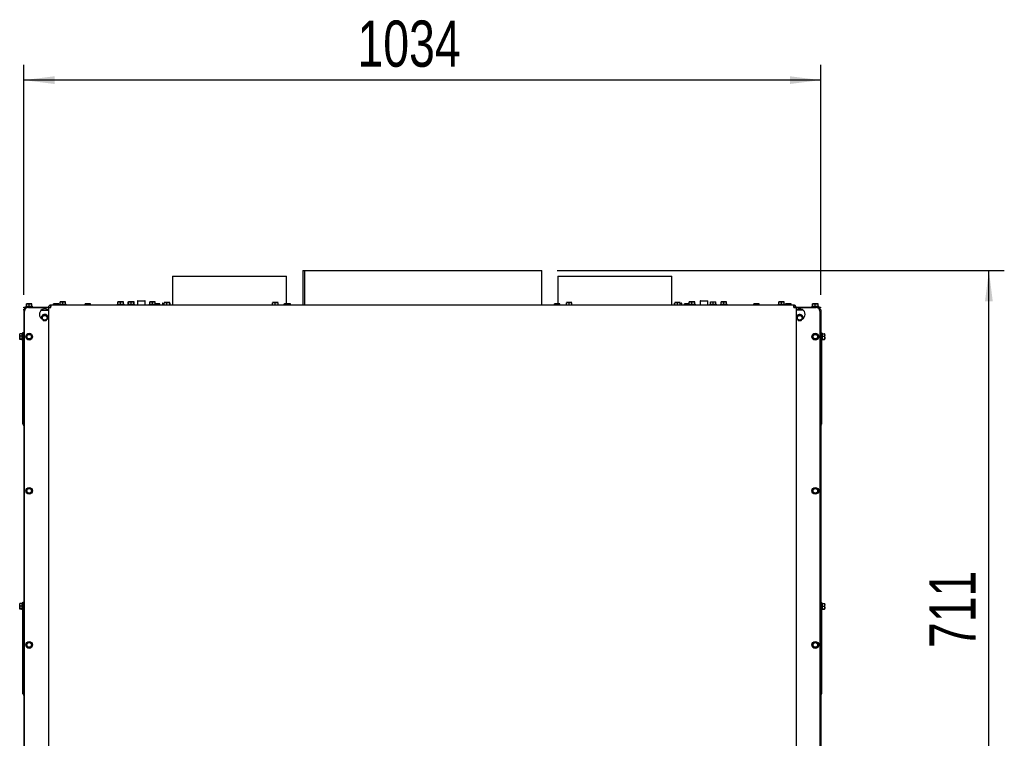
# Model space of a CAD drawing. Header units: millimetres. Extents: x 21 to 204, y 7 to 289.
# Tile 24 of 28: x 44 to 108, y 203 to 250. Entities that reach past the tile are written whole.
import ezdxf

# ---------------------------------------------------------------- set-up
doc = ezdxf.new("R2010")
doc.units = ezdxf.units.MM
doc.layers.add('MATEN', color=7, linetype='Continuous')
doc.styles.add('SLDTEXTSTYLE4', font='TXT', dxfattribs={"width": 0.75})
doc.dimstyles.new('SLDDIMSTYLE0', dxfattribs={"dimtxt": 3, "dimasz": 2, "dimexe": 0, "dimexo": 0.0625, "dimgap": 0.75, "dimtad": 1, "dimdec": 0, "dimlfac": 20, "dimrnd": 1e-09, "dimzin": 12, "dimdsep": 46, "dimtxsty": 'SLDTEXTSTYLE4', "dimsah": 1, "dimcen": 0.09, "dimadec": 0, "dimazin": 3, "dimtfac": 1, "dimtofl": 0, "dimtmove": 0, "dimatfit": 3, "dimfxl": 0, "dimfrac": 2, "dimtolj": 1, "dimtzin": 12, "dimarcsym": 0})

# ---------------------------------------------------------------- blocks, each defined once
blk = doc.blocks.new('_D_1')
at = {"layer": 'MATEN'}
for p, q in [((79.121, 233.356), (108.131, 233.356)), ((107.131, 197.786), (107.131, 233.356)), ((96.521, 197.786), (108.131, 197.786))]:
    blk.add_line(p, q, dxfattribs=at)
for points in [[(107.131, 233.356), (106.881, 231.356), (107.381, 231.356)], [(107.131, 197.786), (107.381, 199.786), (106.881, 199.786)]]:
    blk.add_solid(points, dxfattribs=at)
at = {"layer": 'MATEN', "insert": (103.264, 208.863), "char_height": 3, "attachment_point": 1, "rotation": 90, "style": 'SLDTEXTSTYLE4'}
blk.add_mtext('711', dxfattribs=at)
blk = doc.blocks.new('_D_2')
at = {"layer": 'MATEN'}
for p, q in [((44.521, 231.786), (44.521, 246.704)), ((96.221, 231.786), (96.221, 246.704)), ((96.221, 245.704), (44.521, 245.704))]:
    blk.add_line(p, q, dxfattribs=at)
for points in [[(44.521, 245.704), (46.521, 245.454), (46.521, 245.954)], [(96.221, 245.704), (94.221, 245.954), (94.221, 245.454)]]:
    blk.add_solid(points, dxfattribs=at)
at = {"layer": 'MATEN', "insert": (66.171, 249.571), "char_height": 3, "attachment_point": 1, "style": 'SLDTEXTSTYLE4'}
blk.add_mtext('1034', dxfattribs=at)

msp = doc.modelspace()

# ---------------------------------------------------------------- linework, layer by layer
at = {"color": 7, "linetype": 'Continuous', "lineweight": 25}
for p, q in [((62.621, 233.356), (62.621, 231.111)), ((62.621, 233.356), (62.74, 233.356)), ((62.74, 233.356), (62.74, 231.111)), ((62.741, 233.356), (62.74, 233.356)), ((62.741, 233.356), (62.741, 231.111)), ((62.741, 233.356), (78.121, 233.356)), ((78.121, 231.111), (78.121, 233.356)), ((54.171, 232.986), (54.171, 231.111)), ((54.171, 232.986), (61.571, 232.986)), ((61.571, 231.199), (61.571, 232.986)), ((79.171, 232.986), (79.171, 231.199)), ((79.171, 232.986), (86.571, 232.986)), ((86.571, 231.111), (86.571, 232.986)), ((46.883, 231.317), (46.971, 231.324)), ((46.971, 231.324), (46.883, 231.324)), ((46.883, 231.161), (46.883, 231.317)), ((46.971, 231.324), (47.058, 231.317)), ((47.146, 231.324), (46.971, 231.324)), ((47.058, 231.317), (47.146, 231.324)), ((47.058, 231.161), (47.058, 231.317)), ((47.146, 231.324), (47.233, 231.317)), ((47.233, 231.324), (47.146, 231.324)), ((47.233, 231.161), (47.233, 231.317)), ((50.633, 231.317), (50.721, 231.324)), ((50.721, 231.324), (50.633, 231.324)), ((50.633, 231.161), (50.633, 231.317)), ((50.721, 231.324), (50.808, 231.317)), ((50.896, 231.324), (50.721, 231.324)), ((50.808, 231.317), (50.896, 231.324)), ((50.808, 231.161), (50.808, 231.317)), ((50.896, 231.324), (50.983, 231.317)), ((50.983, 231.324), (50.896, 231.324)), ((50.983, 231.161), (50.983, 231.317)), ((51.3, 231.317), (51.321, 231.322)), ((51.3, 231.161), (51.3, 231.317)), ((51.321, 231.317), (51.408, 231.324)), ((51.408, 231.324), (51.321, 231.324)), ((51.321, 231.161), (51.321, 231.317)), ((51.408, 231.324), (51.496, 231.317)), ((51.583, 231.324), (51.408, 231.324)), ((51.496, 231.317), (51.583, 231.324)), ((51.496, 231.161), (51.496, 231.317)), ((51.583, 231.324), (51.671, 231.317)), ((51.671, 231.324), (51.583, 231.324)), ((51.692, 231.317), (51.671, 231.322)), ((51.671, 231.161), (51.671, 231.317)), ((51.676, 231.318), (51.692, 231.317)), ((51.692, 231.161), (51.692, 231.317)), ((51.898, 231.368), (51.898, 231.111)), ((51.923, 231.393), (52.337, 231.393)), ((52.337, 231.393), (52.373, 231.393)), ((52.398, 231.111), (52.398, 231.368)), ((52.696, 231.317), (52.783, 231.324)), ((52.783, 231.324), (52.696, 231.324)), ((52.696, 231.161), (52.696, 231.317)), ((52.783, 231.324), (52.871, 231.317)), ((52.958, 231.324), (52.783, 231.324)), ((52.871, 231.317), (52.958, 231.324)), ((52.871, 231.161), (52.871, 231.317)), ((52.958, 231.324), (53.046, 231.317)), ((53.046, 231.324), (52.958, 231.324)), ((53.046, 231.161), (53.046, 231.317)), ((53.546, 231.236), (53.639, 231.236)), ((53.639, 231.267), (53.727, 231.274)), ((53.727, 231.274), (53.639, 231.274)), ((53.639, 231.111), (53.639, 231.267)), ((53.727, 231.274), (53.814, 231.267)), ((53.902, 231.274), (53.727, 231.274)), ((53.814, 231.267), (53.902, 231.274)), ((53.814, 231.111), (53.814, 231.267)), ((53.902, 231.274), (53.989, 231.267)), ((53.989, 231.274), (53.902, 231.274)), ((53.989, 231.111), (53.989, 231.267)), ((53.989, 231.236), (53.996, 231.236)), ((60.666, 231.267), (60.753, 231.274)), ((60.753, 231.274), (60.666, 231.274)), ((60.666, 231.111), (60.666, 231.267)), ((60.753, 231.274), (60.841, 231.267)), ((60.928, 231.274), (60.753, 231.274)), ((60.841, 231.267), (60.928, 231.274)), ((60.841, 231.111), (60.841, 231.267)), ((60.928, 231.274), (61.016, 231.267)), ((61.016, 231.274), (60.928, 231.274)), ((61.016, 231.111), (61.016, 231.267)), ((79.726, 231.267), (79.814, 231.274)), ((79.814, 231.274), (79.726, 231.274)), ((79.726, 231.111), (79.726, 231.267)), ((79.814, 231.274), (79.901, 231.267)), ((79.989, 231.274), (79.814, 231.274)), ((79.901, 231.267), (79.989, 231.274)), ((79.901, 231.111), (79.901, 231.267)), ((79.989, 231.274), (80.076, 231.267)), ((80.076, 231.274), (79.989, 231.274)), ((80.076, 231.111), (80.076, 231.267)), ((86.746, 231.236), (86.753, 231.236)), ((86.753, 231.267), (86.84, 231.274)), ((86.84, 231.274), (86.753, 231.274)), ((86.753, 231.111), (86.753, 231.267)), ((86.84, 231.274), (86.928, 231.267)), ((87.015, 231.274), (86.84, 231.274)), ((86.928, 231.267), (87.015, 231.274)), ((86.928, 231.111), (86.928, 231.267)), ((87.015, 231.274), (87.103, 231.267)), ((87.103, 231.274), (87.015, 231.274)), ((87.103, 231.111), (87.103, 231.267)), ((87.103, 231.236), (87.196, 231.236)), ((87.696, 231.317), (87.783, 231.324)), ((87.783, 231.324), (87.696, 231.324)), ((87.696, 231.161), (87.696, 231.317)), ((87.783, 231.324), (87.871, 231.317)), ((87.958, 231.324), (87.783, 231.324)), ((87.871, 231.317), (87.958, 231.324)), ((87.871, 231.161), (87.871, 231.317)), ((87.958, 231.324), (88.046, 231.317)), ((88.046, 231.324), (87.958, 231.324)), ((88.046, 231.161), (88.046, 231.317)), ((88.393, 231.368), (88.393, 231.111)), ((88.418, 231.393), (88.726, 231.393)), ((88.726, 231.393), (88.868, 231.393)), ((88.893, 231.111), (88.893, 231.368)), ((89.071, 231.317), (89.158, 231.324)), ((89.071, 231.317), (89.158, 231.324)), ((89.071, 231.161), (89.071, 231.317)), ((89.158, 231.324), (89.246, 231.317)), ((89.158, 231.324), (89.246, 231.317)), ((89.246, 231.317), (89.333, 231.324)), ((89.246, 231.317), (89.333, 231.324)), ((89.246, 231.161), (89.246, 231.317)), ((89.333, 231.324), (89.421, 231.317)), ((89.333, 231.324), (89.421, 231.317)), ((89.421, 231.161), (89.421, 231.317)), ((89.758, 231.317), (89.846, 231.324)), ((89.846, 231.324), (89.758, 231.324)), ((89.758, 231.161), (89.758, 231.317)), ((89.846, 231.324), (89.933, 231.317)), ((90.021, 231.324), (89.846, 231.324)), ((89.933, 231.317), (90.021, 231.324)), ((89.933, 231.161), (89.933, 231.317)), ((90.021, 231.324), (90.108, 231.317)), ((90.108, 231.324), (90.021, 231.324)), ((90.108, 231.161), (90.108, 231.317)), ((93.508, 231.317), (93.596, 231.324)), ((93.596, 231.324), (93.508, 231.324)), ((93.508, 231.161), (93.508, 231.317)), ((93.596, 231.324), (93.683, 231.317)), ((93.771, 231.324), (93.596, 231.324)), ((93.683, 231.317), (93.771, 231.324)), ((93.683, 231.161), (93.683, 231.317)), ((93.771, 231.324), (93.858, 231.317)), ((93.858, 231.324), (93.771, 231.324)), ((93.858, 231.161), (93.858, 231.317)), ((44.521, 230.786), (44.521, 229.316)), ((44.533, 230.936), (44.533, 230.986)), ((44.533, 230.986), (44.783, 230.986)), ((44.712, 230.936), (44.533, 230.936)), ((44.571, 198.436), (44.571, 230.711)), ((44.621, 230.886), (44.621, 230.853)), ((44.621, 230.886), (44.642, 230.886)), ((44.651, 231.036), (44.651, 230.986)), ((44.651, 231.036), (45.091, 231.036)), ((44.696, 231.192), (44.783, 231.199)), ((44.783, 231.199), (44.696, 231.199)), ((44.696, 231.036), (44.696, 231.192)), ((44.783, 231.199), (44.871, 231.192)), ((44.958, 231.199), (44.783, 231.199)), ((44.783, 230.986), (46.126, 230.986)), ((44.821, 230.961), (46.071, 230.961)), ((44.871, 231.192), (44.958, 231.199)), ((44.871, 231.036), (44.871, 231.192)), ((44.958, 231.199), (45.046, 231.192)), ((45.046, 231.199), (44.958, 231.199)), ((45.046, 231.036), (45.046, 231.192)), ((45.091, 230.986), (45.091, 231.036)), ((45.667, 230.786), (46.1, 230.786)), ((46.071, 230.961), (46.121, 230.961)), ((46.121, 230.961), (46.121, 197.936)), ((46.121, 230.961), (46.271, 230.961)), ((46.229, 230.986), (46.275, 230.986)), ((46.271, 231.111), (46.271, 231.011)), ((46.306, 231.111), (46.271, 231.111)), ((94.436, 231.111), (46.306, 231.111)), ((46.446, 231.192), (46.533, 231.199)), ((46.533, 231.199), (46.446, 231.199)), ((46.446, 231.111), (46.446, 231.192)), ((46.533, 231.199), (46.621, 231.192)), ((46.708, 231.199), (46.533, 231.199)), ((46.621, 231.192), (46.708, 231.199)), ((46.621, 231.111), (46.621, 231.192)), ((46.708, 231.199), (46.796, 231.192)), ((46.796, 231.199), (46.708, 231.199)), ((46.796, 231.111), (46.796, 231.192)), ((46.838, 231.161), (46.838, 231.111)), ((46.838, 231.161), (47.278, 231.161)), ((47.278, 231.111), (47.278, 231.161)), ((48.503, 231.192), (48.591, 231.199)), ((48.591, 231.199), (48.503, 231.199)), ((48.503, 231.111), (48.503, 231.192)), ((48.591, 231.199), (48.678, 231.192)), ((48.766, 231.199), (48.591, 231.199)), ((48.678, 231.192), (48.766, 231.199)), ((48.678, 231.111), (48.678, 231.192)), ((48.766, 231.199), (48.853, 231.192)), ((48.853, 231.199), (48.766, 231.199)), ((48.853, 231.111), (48.853, 231.192)), ((50.588, 231.161), (50.588, 231.111)), ((50.588, 231.161), (51.028, 231.161)), ((51.028, 231.111), (51.028, 231.161)), ((51.276, 231.161), (51.276, 231.111)), ((51.276, 231.161), (51.716, 231.161)), ((51.716, 231.111), (51.716, 231.161)), ((52.651, 231.161), (52.651, 231.111)), ((52.651, 231.161), (53.091, 231.161)), ((53.046, 231.195), (53.091, 231.199)), ((53.091, 231.199), (53.046, 231.199)), ((53.091, 231.199), (53.178, 231.192)), ((53.266, 231.199), (53.091, 231.199)), ((53.091, 231.111), (53.091, 231.161)), ((53.178, 231.192), (53.266, 231.199)), ((53.178, 231.111), (53.178, 231.192)), ((53.266, 231.199), (53.353, 231.192)), ((53.353, 231.199), (53.266, 231.199)), ((53.353, 231.111), (53.353, 231.192)), ((53.521, 231.211), (53.521, 231.111)), ((54.021, 231.111), (54.021, 231.211)), ((61.421, 231.111), (61.421, 231.192)), ((61.446, 231.199), (61.433, 231.195)), ((61.458, 231.199), (61.446, 231.199)), ((61.458, 231.199), (61.495, 231.192)), ((61.595, 231.199), (61.458, 231.199)), ((61.495, 231.192), (61.595, 231.199)), ((61.495, 231.111), (61.495, 231.192)), ((61.595, 231.199), (61.695, 231.192)), ((61.758, 231.199), (61.595, 231.199)), ((61.695, 231.192), (61.758, 231.199)), ((61.695, 231.111), (61.695, 231.192)), ((61.758, 231.199), (61.821, 231.192)), ((61.796, 231.199), (61.758, 231.199)), ((61.809, 231.195), (61.796, 231.199)), ((61.821, 231.192), (61.808, 231.194)), ((61.821, 231.111), (61.821, 231.192)), ((78.946, 231.192), (79.033, 231.199)), ((79.033, 231.199), (78.946, 231.199)), ((78.946, 231.111), (78.946, 231.192)), ((79.033, 231.199), (79.121, 231.192)), ((79.208, 231.199), (79.033, 231.199)), ((79.121, 231.192), (79.208, 231.199)), ((79.121, 231.111), (79.121, 231.192)), ((79.208, 231.199), (79.296, 231.192)), ((79.296, 231.199), (79.208, 231.199)), ((79.296, 231.111), (79.296, 231.192)), ((86.721, 231.211), (86.721, 231.111)), ((87.221, 231.111), (87.221, 231.211)), ((87.389, 231.192), (87.476, 231.199)), ((87.476, 231.199), (87.389, 231.199)), ((87.389, 231.111), (87.389, 231.192)), ((87.476, 231.199), (87.564, 231.192)), ((87.651, 231.199), (87.476, 231.199)), ((87.564, 231.192), (87.651, 231.199)), ((87.564, 231.111), (87.564, 231.192)), ((87.651, 231.199), (87.696, 231.195)), ((87.696, 231.199), (87.651, 231.199)), ((87.651, 231.161), (87.651, 231.111)), ((87.651, 231.161), (88.091, 231.161)), ((88.091, 231.111), (88.091, 231.161)), ((89.026, 231.161), (89.026, 231.111)), ((89.026, 231.161), (89.026, 231.111)), ((89.026, 231.161), (89.466, 231.161)), ((89.466, 231.111), (89.466, 231.161)), ((89.466, 231.111), (89.466, 231.161)), ((89.713, 231.161), (89.713, 231.111)), ((89.713, 231.161), (90.153, 231.161)), ((90.153, 231.111), (90.153, 231.161)), ((91.889, 231.192), (91.976, 231.199)), ((91.976, 231.199), (91.889, 231.199)), ((91.889, 231.111), (91.889, 231.192)), ((91.976, 231.199), (92.064, 231.192)), ((92.151, 231.199), (91.976, 231.199)), ((92.064, 231.192), (92.151, 231.199)), ((92.064, 231.111), (92.064, 231.192)), ((92.151, 231.199), (92.239, 231.192)), ((92.239, 231.199), (92.151, 231.199)), ((92.239, 231.111), (92.239, 231.192)), ((93.463, 231.161), (93.463, 231.111)), ((93.463, 231.161), (93.903, 231.161)), ((93.903, 231.111), (93.903, 231.161)), ((93.946, 231.192), (94.033, 231.199)), ((94.033, 231.199), (93.946, 231.199)), ((93.946, 231.111), (93.946, 231.192)), ((94.033, 231.199), (94.121, 231.192)), ((94.208, 231.199), (94.033, 231.199)), ((94.121, 231.192), (94.208, 231.199)), ((94.121, 231.111), (94.121, 231.192)), ((94.208, 231.199), (94.296, 231.192)), ((94.296, 231.199), (94.208, 231.199)), ((94.296, 231.111), (94.296, 231.192)), ((94.471, 231.111), (94.436, 231.111)), ((94.467, 230.986), (94.513, 230.986)), ((94.471, 231.111), (94.471, 231.011)), ((94.471, 230.961), (94.621, 230.961)), ((94.616, 230.986), (95.958, 230.986)), ((94.621, 230.961), (94.621, 197.936)), ((94.621, 230.961), (94.671, 230.961)), ((95.075, 230.786), (94.641, 230.786)), ((94.671, 230.961), (95.921, 230.961)), ((95.651, 231.036), (95.651, 230.986)), ((95.651, 231.036), (96.091, 231.036)), ((95.696, 231.192), (95.783, 231.199)), ((95.783, 231.199), (95.696, 231.199)), ((95.696, 231.036), (95.696, 231.192)), ((95.783, 231.199), (95.871, 231.192)), ((95.958, 231.199), (95.783, 231.199)), ((95.871, 231.192), (95.958, 231.199)), ((95.871, 231.036), (95.871, 231.192)), ((95.958, 231.199), (96.046, 231.192)), ((96.046, 231.199), (95.958, 231.199)), ((95.958, 230.986), (96.208, 230.986)), ((96.208, 230.936), (96.03, 230.936)), ((96.046, 231.036), (96.046, 231.192)), ((96.091, 230.986), (96.091, 231.036)), ((96.121, 230.886), (96.1, 230.886)), ((96.121, 230.886), (96.121, 230.853)), ((96.171, 230.711), (96.171, 198.436)), ((96.208, 230.986), (96.208, 230.936)), ((96.221, 230.786), (96.221, 229.316)), ((45.732, 230.374), (45.681, 230.286)), ((45.681, 230.286), (45.732, 230.199)), ((45.782, 230.461), (45.732, 230.374)), ((45.732, 230.199), (45.782, 230.111)), ((45.985, 230.461), (45.883, 230.461)), ((45.883, 230.111), (45.985, 230.111)), ((46.035, 230.374), (45.985, 230.461)), ((45.985, 230.111), (46.035, 230.199)), ((46.086, 230.286), (46.035, 230.374)), ((46.035, 230.199), (46.086, 230.286)), ((46.037, 230.197), (46.071, 230.216)), ((94.638, 230.286), (94.646, 230.23)), ((94.707, 230.374), (94.656, 230.286)), ((94.656, 230.286), (94.707, 230.199)), ((94.671, 230.216), (94.702, 230.198)), ((94.757, 230.461), (94.707, 230.374)), ((94.707, 230.199), (94.757, 230.111)), ((94.858, 230.461), (94.757, 230.461)), ((94.757, 230.111), (94.858, 230.111)), ((95.01, 230.374), (94.96, 230.461)), ((94.96, 230.111), (95.01, 230.199)), ((95.061, 230.286), (95.01, 230.374)), ((95.01, 230.199), (95.061, 230.286)), ((44.471, 229.186), (44.471, 229.336)), ((44.471, 229.336), (44.521, 229.336)), ((44.521, 229.186), (44.521, 229.316)), ((96.271, 229.336), (96.221, 229.336)), ((96.221, 229.316), (96.221, 229.186)), ((96.271, 229.336), (96.271, 229.186)), ((44.258, 229.168), (44.266, 229.248)), ((44.266, 229.248), (44.258, 229.235)), ((44.258, 229.168), (44.258, 229.236)), ((44.266, 229.088), (44.258, 229.168)), ((44.258, 229.168), (44.258, 228.995)), ((44.258, 228.995), (44.266, 229.088)), ((44.258, 228.995), (44.258, 228.888)), ((44.258, 228.888), (44.266, 228.901)), ((44.266, 228.875), (44.258, 228.888)), ((44.421, 229.248), (44.266, 229.248)), ((44.421, 229.088), (44.266, 229.088)), ((44.421, 228.901), (44.266, 228.901)), ((44.421, 228.875), (44.266, 228.875)), ((44.471, 229.281), (44.421, 229.281)), ((44.421, 229.265), (44.421, 229.281)), ((44.421, 228.841), (44.421, 229.265)), ((44.421, 228.841), (44.471, 228.841)), ((44.471, 223.536), (44.471, 229.186)), ((44.521, 223.536), (44.521, 229.186)), ((44.719, 229.149), (44.669, 229.061)), ((44.669, 229.061), (44.719, 228.974)), ((44.77, 229.236), (44.719, 229.149)), ((44.719, 228.974), (44.77, 228.886)), ((44.871, 229.236), (44.77, 229.236)), ((44.77, 228.886), (44.871, 228.886)), ((45.023, 229.149), (44.972, 229.236)), ((44.972, 228.886), (45.023, 228.974)), ((45.073, 229.061), (45.023, 229.149)), ((45.023, 228.974), (45.073, 229.061)), ((95.719, 229.149), (95.669, 229.061)), ((95.669, 229.061), (95.719, 228.974)), ((95.77, 229.236), (95.719, 229.149)), ((95.719, 228.974), (95.77, 228.886)), ((95.871, 229.236), (95.77, 229.236)), ((95.77, 228.886), (95.871, 228.886)), ((96.023, 229.149), (95.972, 229.236)), ((95.972, 228.886), (96.023, 228.974)), ((96.073, 229.061), (96.023, 229.149)), ((96.023, 228.974), (96.073, 229.061)), ((96.221, 229.186), (96.221, 223.536)), ((96.321, 229.281), (96.271, 229.281)), ((96.271, 229.186), (96.271, 223.536)), ((96.271, 228.841), (96.321, 228.841)), ((96.321, 229.281), (96.321, 229.265)), ((96.321, 229.265), (96.321, 228.841)), ((96.321, 229.248), (96.476, 229.248)), ((96.321, 229.088), (96.476, 229.088)), ((96.321, 228.901), (96.476, 228.901)), ((96.321, 228.875), (96.476, 228.875)), ((96.476, 229.248), (96.483, 229.168)), ((96.483, 229.235), (96.476, 229.248)), ((96.483, 229.168), (96.476, 229.088)), ((96.476, 229.088), (96.483, 228.995)), ((96.476, 228.901), (96.483, 228.888)), ((96.483, 228.888), (96.476, 228.875)), ((96.483, 229.168), (96.483, 229.236)), ((96.483, 228.995), (96.483, 229.168)), ((96.483, 228.888), (96.483, 228.995)), ((44.471, 223.386), (44.471, 223.536)), ((44.471, 223.386), (44.521, 223.386)), ((44.521, 223.286), (44.498, 223.327)), ((44.521, 223.407), (44.521, 223.536)), ((44.521, 223.407), (44.521, 211.816)), ((96.221, 223.536), (96.221, 223.407)), ((96.221, 223.407), (96.221, 211.816)), ((96.271, 223.386), (96.221, 223.386)), ((96.244, 223.327), (96.221, 223.286)), ((96.271, 223.536), (96.271, 223.386)), ((44.719, 219.149), (44.669, 219.061)), ((44.77, 219.236), (44.719, 219.149)), ((44.871, 219.236), (44.77, 219.236)), ((45.023, 219.149), (44.972, 219.236)), ((45.073, 219.061), (45.023, 219.149)), ((95.719, 219.149), (95.669, 219.061)), ((95.77, 219.236), (95.719, 219.149)), ((95.871, 219.236), (95.77, 219.236)), ((96.023, 219.149), (95.972, 219.236)), ((96.073, 219.061), (96.023, 219.149)), ((44.669, 219.061), (44.719, 218.974)), ((44.719, 218.974), (44.77, 218.886)), ((44.77, 218.886), (44.871, 218.886)), ((44.972, 218.886), (45.023, 218.974)), ((45.023, 218.974), (45.073, 219.061)), ((95.669, 219.061), (95.719, 218.974)), ((95.719, 218.974), (95.77, 218.886)), ((95.77, 218.886), (95.871, 218.886)), ((95.972, 218.886), (96.023, 218.974)), ((96.023, 218.974), (96.073, 219.061)), ((44.258, 211.668), (44.266, 211.748)), ((44.266, 211.748), (44.258, 211.735)), ((44.258, 211.668), (44.258, 211.736)), ((44.266, 211.588), (44.258, 211.668)), ((44.258, 211.668), (44.258, 211.495)), ((44.258, 211.495), (44.266, 211.588)), ((44.258, 211.495), (44.258, 211.388)), ((44.421, 211.748), (44.266, 211.748)), ((44.421, 211.588), (44.266, 211.588)), ((44.471, 211.781), (44.421, 211.781)), ((44.421, 211.765), (44.421, 211.781)), ((44.421, 211.341), (44.421, 211.765)), ((44.471, 211.686), (44.471, 211.836)), ((44.471, 211.836), (44.521, 211.836)), ((44.471, 206.036), (44.471, 211.686)), ((44.521, 211.686), (44.521, 211.816)), ((44.521, 206.036), (44.521, 211.686)), ((96.271, 211.836), (96.221, 211.836)), ((96.221, 211.816), (96.221, 211.686)), ((96.221, 211.686), (96.221, 206.036)), ((96.271, 211.836), (96.271, 211.686)), ((96.321, 211.781), (96.271, 211.781)), ((96.271, 211.686), (96.271, 206.036)), ((96.321, 211.781), (96.321, 211.765)), ((96.321, 211.765), (96.321, 211.341)), ((96.321, 211.748), (96.476, 211.748)), ((96.321, 211.588), (96.476, 211.588)), ((96.476, 211.748), (96.483, 211.668)), ((96.483, 211.735), (96.476, 211.748)), ((96.483, 211.668), (96.476, 211.588)), ((96.476, 211.588), (96.483, 211.495)), ((96.483, 211.668), (96.483, 211.736)), ((96.483, 211.495), (96.483, 211.668)), ((96.483, 211.388), (96.483, 211.495)), ((44.258, 211.388), (44.266, 211.401)), ((44.266, 211.375), (44.258, 211.388)), ((44.421, 211.401), (44.266, 211.401)), ((44.421, 211.375), (44.266, 211.375)), ((44.421, 211.341), (44.471, 211.341)), ((96.271, 211.341), (96.321, 211.341)), ((96.321, 211.401), (96.476, 211.401)), ((96.321, 211.375), (96.476, 211.375)), ((96.476, 211.401), (96.483, 211.388)), ((96.483, 211.388), (96.476, 211.375)), ((44.719, 209.149), (44.669, 209.061)), ((44.669, 209.061), (44.719, 208.974)), ((44.77, 209.236), (44.719, 209.149)), ((44.719, 208.974), (44.77, 208.886)), ((44.871, 209.236), (44.77, 209.236)), ((44.77, 208.886), (44.871, 208.886)), ((45.023, 209.149), (44.972, 209.236)), ((44.972, 208.886), (45.023, 208.974)), ((45.073, 209.061), (45.023, 209.149)), ((45.023, 208.974), (45.073, 209.061)), ((95.719, 209.149), (95.669, 209.061)), ((95.669, 209.061), (95.719, 208.974)), ((95.77, 209.236), (95.719, 209.149)), ((95.719, 208.974), (95.77, 208.886)), ((95.871, 209.236), (95.77, 209.236)), ((95.77, 208.886), (95.871, 208.886)), ((96.023, 209.149), (95.972, 209.236)), ((95.972, 208.886), (96.023, 208.974)), ((96.073, 209.061), (96.023, 209.149)), ((96.023, 208.974), (96.073, 209.061)), ((44.471, 205.886), (44.471, 206.036)), ((44.471, 205.886), (44.521, 205.886)), ((44.521, 205.786), (44.498, 205.827)), ((44.521, 205.907), (44.521, 206.036)), ((44.521, 205.907), (44.521, 194.316)), ((96.221, 206.036), (96.221, 205.907)), ((96.221, 205.907), (96.221, 194.316)), ((96.271, 205.886), (96.221, 205.886)), ((96.244, 205.827), (96.221, 205.786)), ((96.271, 206.036), (96.271, 205.886))]:
    msp.add_line(p, q, dxfattribs=at)
for centre, radius in [((45.883, 230.286), 0.15), ((94.858, 230.286), 0.15), ((44.871, 229.061), 0.22), ((44.871, 229.061), 0.15), ((95.871, 229.061), 0.22), ((95.871, 229.061), 0.15), ((44.871, 219.061), 0.22), ((44.871, 219.061), 0.15), ((95.871, 219.061), 0.22), ((95.871, 219.061), 0.15), ((44.871, 209.061), 0.22), ((44.871, 209.061), 0.15), ((95.871, 209.061), 0.22), ((95.871, 209.061), 0.15)]:
    msp.add_circle(centre, radius, dxfattribs=at)
for centre, radius, start, end in [((51.923, 231.368), 0.025, 90, 180), ((52.373, 231.368), 0.025, 0, 90), ((53.546, 231.211), 0.025, 90, 180), ((53.996, 231.211), 0.025, 0, 90), ((86.746, 231.211), 0.025, 90, 180), ((87.196, 231.211), 0.025, 0, 90), ((88.418, 231.368), 0.025, 90, 180), ((88.868, 231.368), 0.025, 0, 90), ((44.821, 230.711), 0.25, 90, 180), ((45.883, 230.511), 0.35, 57.60763, 244.09835), ((94.858, 230.511), 0.35, 296.87643, 122.39237), ((95.921, 230.711), 0.25, 0, 90), ((45.883, 230.286), 0.22, 345.8758, 193.71669), ((45.883, 230.286), 0.175, 150, 210), ((45.883, 230.286), 0.175, 90, 150), ((45.883, 230.286), 0.175, 210, 270), ((45.883, 230.286), 0.175, 30, 90), ((45.883, 230.286), 0.175, 270, 330), ((45.883, 230.286), 0.175, 330, 30), ((94.858, 230.286), 0.22, 346.28331, 180), ((94.858, 230.286), 0.175, 150, 210), ((94.858, 230.286), 0.175, 90, 150), ((94.858, 230.286), 0.175, 210, 270), ((94.858, 230.286), 0.175, 30, 90), ((94.858, 230.286), 0.175, 270, 330), ((94.858, 230.286), 0.175, 330, 30), ((44.871, 229.061), 0.175, 150, 210), ((44.871, 229.061), 0.175, 90, 150), ((44.871, 229.061), 0.175, 210, 270), ((44.871, 229.061), 0.175, 30, 90), ((44.871, 229.061), 0.175, 270, 330), ((44.871, 229.061), 0.175, 330, 30), ((95.871, 229.061), 0.175, 150, 210), ((95.871, 229.061), 0.175, 90, 150), ((95.871, 229.061), 0.175, 210, 270), ((95.871, 229.061), 0.175, 30, 90), ((95.871, 229.061), 0.175, 270, 330), ((95.871, 229.061), 0.175, 330, 30), ((44.671, 223.427), 0.2, 191.59321, 210), ((96.071, 223.427), 0.2, 330, 348.40679), ((44.871, 219.061), 0.175, 150, 210), ((44.871, 219.061), 0.175, 90, 150), ((44.871, 219.061), 0.175, 30, 90), ((44.871, 219.061), 0.175, 330, 30), ((95.871, 219.061), 0.175, 150, 210), ((95.871, 219.061), 0.175, 90, 150), ((95.871, 219.061), 0.175, 30, 90), ((95.871, 219.061), 0.175, 330, 30), ((44.871, 219.061), 0.175, 210, 270), ((44.871, 219.061), 0.175, 270, 330), ((95.871, 219.061), 0.175, 210, 270), ((95.871, 219.061), 0.175, 270, 330), ((44.871, 209.061), 0.175, 150, 210), ((44.871, 209.061), 0.175, 90, 150), ((44.871, 209.061), 0.175, 210, 270), ((44.871, 209.061), 0.175, 30, 90), ((44.871, 209.061), 0.175, 270, 330), ((44.871, 209.061), 0.175, 330, 30), ((95.871, 209.061), 0.175, 150, 210), ((95.871, 209.061), 0.175, 90, 150), ((95.871, 209.061), 0.175, 210, 270), ((95.871, 209.061), 0.175, 30, 90), ((95.871, 209.061), 0.175, 270, 330), ((95.871, 209.061), 0.175, 330, 30), ((44.671, 205.927), 0.2, 191.59321, 210), ((96.071, 205.927), 0.2, 330, 348.40679)]:
    msp.add_arc(centre, radius, start, end, dxfattribs=at)
for points, knots in [([(44.521, 230.786), (44.522, 230.799), (44.525, 230.824), (44.546, 230.856), (44.575, 230.878), (44.602, 230.886), (44.617, 230.886), (44.621, 230.886)], [0, 0, 0, 0, 0.251908, 0.502511, 0.726189, 0.929006, 1, 1, 1, 1]), ([(44.621, 230.833), (44.614, 230.833), (44.599, 230.832), (44.578, 230.829), (44.56, 230.824), (44.541, 230.817), (44.525, 230.804), (44.522, 230.793), (44.521, 230.786)], [0, 0, 0, 0, 0.135532, 0.268697, 0.400241, 0.530939, 0.742671, 1, 1, 1, 1]), ([(46.121, 230.769), (46.121, 230.769), (46.12, 230.77), (46.117, 230.772), (46.113, 230.776), (46.105, 230.782), (46.096, 230.79), (46.084, 230.798), (46.076, 230.804), (46.071, 230.807)], [0, 0, 0, 0, 0.1149653, 0.2312255, 0.3502641, 0.4734643, 0.6606804, 0.804344, 1, 1, 1, 1]), ([(61.421, 231.192), (61.424, 231.193), (61.436, 231.197), (61.449, 231.198), (61.458, 231.199)], [0, 0, 0, 0, 0.249165, 1, 1, 1, 1]), ([(94.671, 230.807), (94.663, 230.802), (94.649, 230.792), (94.632, 230.781), (94.623, 230.773), (94.622, 230.77), (94.621, 230.769)], [0, 0, 0, 0, 0.3124173, 0.5817097, 0.8098151, 1, 1, 1, 1]), ([(96.221, 230.786), (96.22, 230.799), (96.217, 230.824), (96.196, 230.856), (96.167, 230.878), (96.14, 230.886), (96.125, 230.886), (96.121, 230.886)], [0, 0, 0, 0, 0.2519083, 0.5025107, 0.7261888, 0.9290061, 1, 1, 1, 1]), ([(96.135, 230.832), (96.138, 230.832), (96.148, 230.831), (96.164, 230.829), (96.182, 230.824), (96.201, 230.817), (96.217, 230.804), (96.22, 230.793), (96.221, 230.786)], [0, 0, 0, 0, 0.052283, 0.198272, 0.342483, 0.485768, 0.71789, 1, 1, 1, 1]), ([(45.883, 230.461), (45.858, 230.461), (45.824, 230.461), (45.791, 230.461), (45.782, 230.461)], [0, 0, 0, 0, 0.750835, 1, 1, 1, 1]), ([(45.782, 230.111), (45.791, 230.111), (45.824, 230.111), (45.858, 230.111), (45.883, 230.111)], [0, 0, 0, 0, 0.249165, 1, 1, 1, 1]), ([(46.071, 230.216), (46.079, 230.221), (46.093, 230.231), (46.11, 230.242), (46.119, 230.25), (46.12, 230.253), (46.121, 230.254)], [0, 0, 0, 0, 0.3124173, 0.5817097, 0.8098151, 1, 1, 1, 1]), ([(94.621, 230.254), (94.621, 230.254), (94.622, 230.253), (94.625, 230.25), (94.629, 230.247), (94.637, 230.241), (94.646, 230.233), (94.658, 230.225), (94.666, 230.219), (94.671, 230.216)], [0, 0, 0, 0, 0.114965, 0.231225, 0.350264, 0.473464, 0.66068, 0.804344, 1, 1, 1, 1]), ([(94.96, 230.461), (94.951, 230.461), (94.918, 230.461), (94.884, 230.461), (94.858, 230.461)], [0, 0, 0, 0, 0.249165, 1, 1, 1, 1]), ([(94.858, 230.111), (94.884, 230.111), (94.918, 230.111), (94.951, 230.111), (94.96, 230.111)], [0, 0, 0, 0, 0.750835, 1, 1, 1, 1]), ([(44.266, 228.901), (44.265, 228.909), (44.26, 228.94), (44.259, 228.971), (44.258, 228.995)], [0, 0, 0, 0, 0.249165, 1, 1, 1, 1]), ([(44.972, 229.236), (44.964, 229.236), (44.93, 229.236), (44.896, 229.236), (44.871, 229.236)], [0, 0, 0, 0, 0.249165, 1, 1, 1, 1]), ([(44.871, 228.886), (44.896, 228.886), (44.93, 228.886), (44.964, 228.886), (44.972, 228.886)], [0, 0, 0, 0, 0.750835, 1, 1, 1, 1]), ([(95.972, 229.236), (95.964, 229.236), (95.93, 229.236), (95.896, 229.236), (95.871, 229.236)], [0, 0, 0, 0, 0.249165, 1, 1, 1, 1]), ([(95.871, 228.886), (95.896, 228.886), (95.93, 228.886), (95.964, 228.886), (95.972, 228.886)], [0, 0, 0, 0, 0.750835, 1, 1, 1, 1]), ([(96.483, 228.995), (96.483, 228.971), (96.482, 228.94), (96.477, 228.909), (96.476, 228.901)], [0, 0, 0, 0, 0.750835, 1, 1, 1, 1]), ([(44.972, 219.236), (44.964, 219.236), (44.93, 219.236), (44.896, 219.236), (44.871, 219.236)], [0, 0, 0, 0, 0.249165, 1, 1, 1, 1]), ([(95.972, 219.236), (95.964, 219.236), (95.93, 219.236), (95.896, 219.236), (95.871, 219.236)], [0, 0, 0, 0, 0.249165, 1, 1, 1, 1]), ([(44.871, 218.886), (44.896, 218.886), (44.93, 218.886), (44.964, 218.886), (44.972, 218.886)], [0, 0, 0, 0, 0.750835, 1, 1, 1, 1]), ([(95.871, 218.886), (95.896, 218.886), (95.93, 218.886), (95.964, 218.886), (95.972, 218.886)], [0, 0, 0, 0, 0.750835, 1, 1, 1, 1]), ([(44.266, 211.401), (44.265, 211.409), (44.26, 211.44), (44.259, 211.471), (44.258, 211.495)], [0, 0, 0, 0, 0.249165, 1, 1, 1, 1]), ([(96.483, 211.495), (96.483, 211.471), (96.482, 211.44), (96.477, 211.409), (96.476, 211.401)], [0, 0, 0, 0, 0.750835, 1, 1, 1, 1]), ([(44.972, 209.236), (44.964, 209.236), (44.93, 209.236), (44.896, 209.236), (44.871, 209.236)], [0, 0, 0, 0, 0.249165, 1, 1, 1, 1]), ([(44.871, 208.886), (44.896, 208.886), (44.93, 208.886), (44.964, 208.886), (44.972, 208.886)], [0, 0, 0, 0, 0.750835, 1, 1, 1, 1]), ([(95.972, 209.236), (95.964, 209.236), (95.93, 209.236), (95.896, 209.236), (95.871, 209.236)], [0, 0, 0, 0, 0.249165, 1, 1, 1, 1]), ([(95.871, 208.886), (95.896, 208.886), (95.93, 208.886), (95.964, 208.886), (95.972, 208.886)], [0, 0, 0, 0, 0.750835, 1, 1, 1, 1])]:
    msp.add_open_spline(points, degree=3, knots=knots, dxfattribs=at)
for points in [[(46.271, 231.111), (46.251, 231.109), (46.212, 231.105), (46.162, 231.07), (46.128, 231.02), (46.123, 230.981), (46.121, 230.961)], [(46.271, 231.011), (46.264, 231.011), (46.251, 231.009), (46.235, 230.998), (46.223, 230.981), (46.222, 230.968), (46.221, 230.961)], [(46.271, 230.961), (46.274, 230.981), (46.28, 231.02), (46.289, 231.07), (46.298, 231.105), (46.303, 231.109), (46.306, 231.111)], [(94.436, 231.111), (94.439, 231.109), (94.444, 231.105), (94.453, 231.07), (94.462, 231.02), (94.468, 230.981), (94.471, 230.961)], [(94.621, 230.961), (94.619, 230.981), (94.614, 231.02), (94.58, 231.07), (94.53, 231.105), (94.491, 231.109), (94.471, 231.111)], [(94.521, 230.961), (94.52, 230.968), (94.519, 230.981), (94.507, 230.998), (94.491, 231.009), (94.478, 231.011), (94.471, 231.011)]]:
    msp.add_open_spline(points, degree=3, dxfattribs=at)

# ---------------------------------------------------------------- dimensions: what is measured, and where the dimension line sits
at = {"layer": 'MATEN'}
dim = msp.add_linear_dim(base=(44.521, 245.704), p1=(96.221, 230.786), p2=(44.521, 230.786), dimstyle='SLDDIMSTYLE0', dxfattribs=at)
dim.commit()
dim.dimension.update_dxf_attribs({"geometry": '_D_2', "text_midpoint": (70.559, 245.704), "dimtype": 160})
dim = msp.add_linear_dim(base=(107.131, 233.356), p1=(95.521, 197.786), p2=(78.121, 233.356), angle=90, dimstyle='SLDDIMSTYLE0', dxfattribs=at)
dim.commit()
dim.dimension.update_dxf_attribs({"geometry": '_D_1', "text_midpoint": (107.131, 212.142), "dimtype": 160})

doc.saveas('drawing.dxf')
